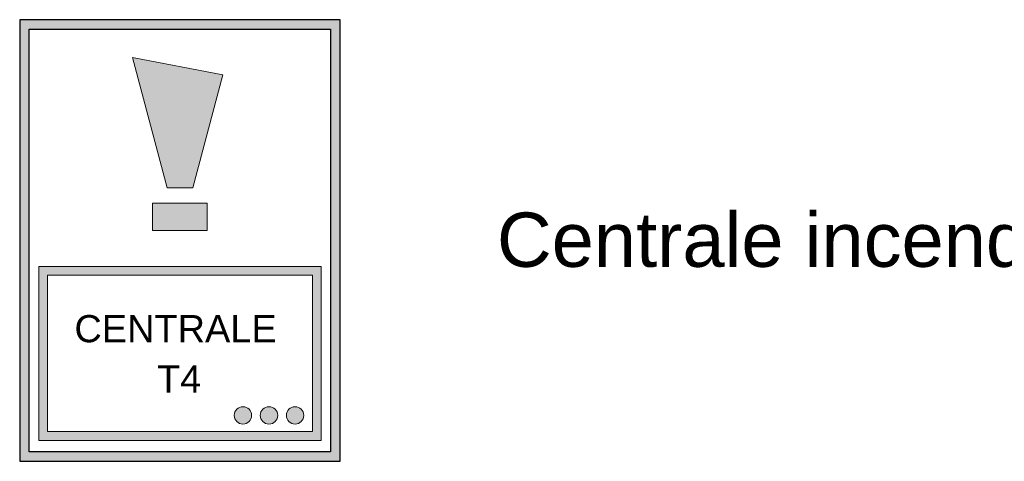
# Model space of a CAD drawing. Header units: millimetres. Extents: x 1909 to 61055, y -36590 to 14615.
# Tile 4 of 49: x 7000 to 8814, y -167 to 646. Entities that reach past the tile are written whole.
import ezdxf

# ---------------------------------------------------------------- set-up
doc = ezdxf.new("R2010")
doc.units = ezdxf.units.MM
for name, color, linetype, lineweight in [('A-DETL-GENF', 7, 'Continuous', 18), ('A-DETL-THIN', 7, 'Continuous', 25), ('G-ANNO-TEXT', 7, 'Continuous', 30)]:
    doc.layers.add(name, color=color, linetype=linetype, lineweight=lineweight)
doc.styles.add('@Arial Unicode MS', font='ARIALUNI.TTF', dxfattribs={"height": 100})
doc.styles.add('@Arial Unicode MS_B', font='txt', dxfattribs={"height": 50})

# ---------------------------------------------------------------- blocks, each defined once
blk = doc.blocks.new('CENTRALE CONTROLE ET DETECTION1 - CENTRALE CONTROLE ET DETECTION-326250-SSI 1_50')
at = {"layer": 'A-DETL-GENF'}
h = blk.add_hatch(color=256, dxfattribs=at)
h.paths.add_polyline_path([(49.5, -128.4), (569.5, -128.4), (569.5, 191.6), (49.5, 191.6), (49.5, -18.5)])
h.paths.add_polyline_path([(502.7, -112.4), (65.5, -112.4), (65.5, 175.6), (553.5, 175.6), (553.5, -112.4)])
h.paths.add_polyline_path([(473.5, -98.4), (477.6, -97.8), (481.5, -96.2), (484.8, -93.7), (487.3, -90.4), (488.9, -86.5), (489.5, -82.4), (488.9, -78.2), (487.3, -74.4), (484.8, -71.1), (481.5, -68.5), (477.6, -66.9), (473.5, -66.4), (469.3, -66.9), (465.5, -68.5), (462.2, -71.1), (459.6, -74.4), (458, -78.2), (457.5, -82.4), (458, -86.5), (459.6, -90.4), (462.2, -93.7), (465.5, -96.2), (469.3, -97.8)])
h.paths.add_polyline_path([(521.5, -98.4), (525.6, -97.8), (529.5, -96.2), (532.8, -93.7), (535.3, -90.4), (536.9, -86.5), (537.5, -82.4), (536.9, -78.2), (535.3, -74.4), (532.8, -71.1), (529.5, -68.5), (525.6, -66.9), (521.5, -66.4), (517.3, -66.9), (513.5, -68.5), (510.2, -71.1), (507.6, -74.4), (506, -78.2), (505.5, -82.4), (506, -86.5), (507.6, -90.4), (510.2, -93.7), (513.5, -96.2), (517.3, -97.8)])
h.paths.add_polyline_path([(425.5, -98.4), (429.6, -97.8), (433.5, -96.2), (436.8, -93.7), (439.3, -90.4), (440.9, -86.5), (441.5, -82.4), (440.9, -78.2), (439.3, -74.4), (436.8, -71.1), (433.5, -68.5), (429.6, -66.9), (425.5, -66.4), (421.3, -66.9), (417.5, -68.5), (414.2, -71.1), (411.6, -74.4), (410, -78.2), (409.5, -82.4), (410, -86.5), (411.6, -90.4), (414.2, -93.7), (417.5, -96.2), (421.3, -97.8)])
for p, q in [((569.5, 191.6), (49.5, 191.6)), ((49.5, 191.6), (49.5, -128.4)), ((569.5, -128.4), (569.5, 191.6)), ((65.5, 175.6), (553.5, 175.6)), ((65.5, -112.4), (65.5, 175.6)), ((553.5, 175.6), (553.5, -112.4)), ((553.5, -112.4), (65.5, -112.4)), ((49.5, -128.4), (569.5, -128.4))]:
    blk.add_line(p, q, dxfattribs=at)
for centre, start, end in [((425.5, -82.4), 0, 180), ((473.5, -82.4), 360, 180), ((521.5, -82.4), 360, 180), ((425.5, -82.4), 180, 360), ((473.5, -82.4), 180, 360), ((521.5, -82.4), 180, 360)]:
    blk.add_arc(centre, 16, start, end, dxfattribs=at)
blk = doc.blocks.new('ALARME SONORE1 - ALARME SONORE-326252-SSI 1_50')
at = {"layer": 'A-DETL-GENF', "true_color": 0x0000ff}
h = blk.add_hatch(color=5, dxfattribs=at)
h.paths.add_polyline_path([(359.8, 258.2), (359.8, 308.5), (259.1, 308.5), (259.1, 258.2)])
h.paths.add_polyline_path([(332.9, 336.9), (388.7, 545), (221.8, 576.4), (286, 336.9)])
at = {"layer": 'A-DETL-GENF'}
for p, q in [((388.7, 545), (221.8, 576.4)), ((221.8, 576.4), (286, 336.9)), ((332.9, 336.9), (388.7, 545)), ((286, 336.9), (332.9, 336.9)), ((259.1, 308.5), (259.1, 258.2)), ((359.8, 308.5), (259.1, 308.5)), ((359.8, 258.2), (359.8, 308.5)), ((259.1, 258.2), (359.8, 258.2))]:
    blk.add_line(p, q, dxfattribs=at)

msp = doc.modelspace()

# ---------------------------------------------------------------- hatches: boundary and pattern name
at = {"layer": 'A-DETL-GENF'}
h = msp.add_hatch(color=256, dxfattribs=at)
h.paths.add_polyline_path([(7590.2, -167), (7590.2, 646.2), (6999.8, 646.2), (6999.8, -167), (7488.2, -167)])
h.paths.add_polyline_path([(7214.8, -149.4), (7017.4, -149.4), (7017.4, 628.6), (7572.6, 628.6), (7572.6, -149.4), (7488.2, -149.4)])

# ---------------------------------------------------------------- linework, layer by layer
at = {"layer": 'A-DETL-THIN'}
for p, q in [((7590.2, 646.2), (6999.8, 646.2)), ((6999.8, 646.2), (6999.8, -167)), ((7590.2, -167), (7590.2, 646.2)), ((7017.4, -149.4), (7017.4, 628.6)), ((7017.4, 628.6), (7572.6, 628.6)), ((7572.6, 628.6), (7572.6, -149.4)), ((7572.6, -149.4), (7017.4, -149.4)), ((6999.8, -167), (7590.2, -167))]:
    msp.add_line(p, q, dxfattribs=at)

# ---------------------------------------------------------------- block references
at = {"layer": 'A-DETL-GENF'}
for name in ['ALARME SONORE1 - ALARME SONORE-326252-SSI 1_50', 'CENTRALE CONTROLE ET DETECTION1 - CENTRALE CONTROLE ET DETECTION-326250-SSI 1_50']:
    msp.add_blockref(name, (6985.5, 0), dxfattribs=at)

# ---------------------------------------------------------------- texts
at = {"layer": 'G-ANNO-TEXT', "attachment_point": 1}
for s, insert, char_height, width, style in [('Centrale incendie T4 Alarme intégrée', (7878.9, 291.1), 100, 2870.041, '@Arial Unicode MS'), ('CENTRALE', (7100.6, 102.3), 50, 481.012, '@Arial Unicode MS_B'), ('T4', (7252.7, 9.7), 50, 108.228, '@Arial Unicode MS_B')]:
    msp.add_mtext(s, dxfattribs=dict(at, insert=insert, char_height=char_height, width=width, style=style))

doc.saveas('drawing.dxf')
